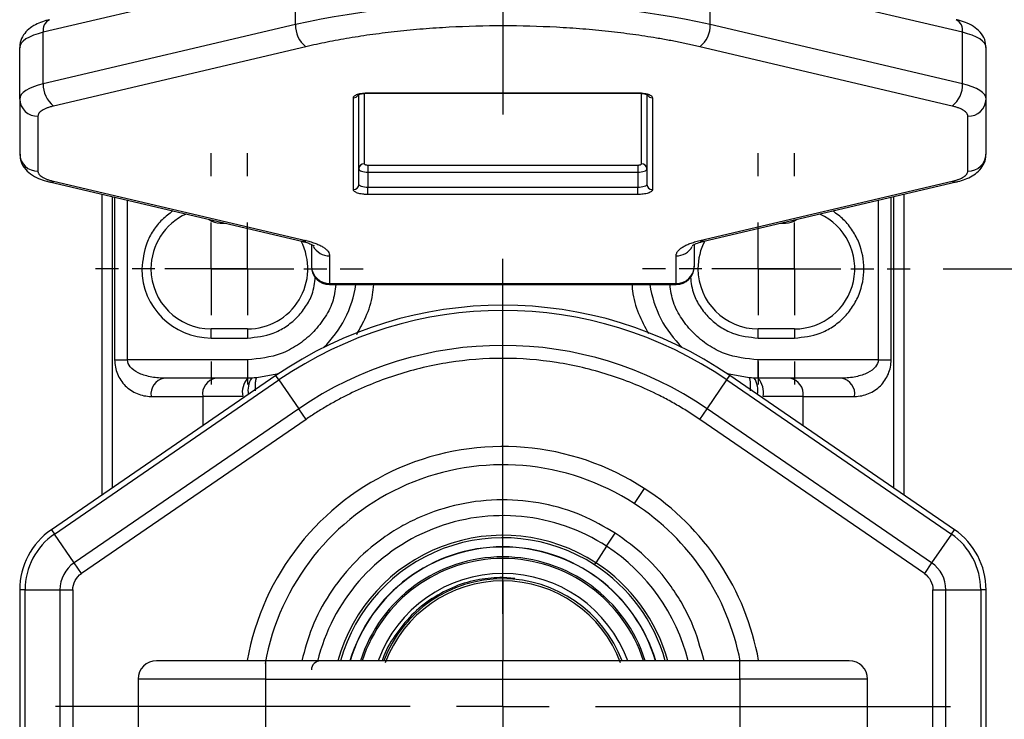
# Model space of a CAD drawing. Header units: millimetres. Extents: x 25 to 1092, y 25 to 838.
# Tile 53 of 60: x 875 to 947, y 366 to 417. Entities that reach past the tile are written whole.
import ezdxf

# ---------------------------------------------------------------- set-up
doc = ezdxf.new("R2010")
doc.units = ezdxf.units.MM
doc.header["$LTSCALE"] = 4
doc.linetypes.add('SLD-Center', pattern=[19.05, 15.24, -1.27, 1.27, -1.27])
doc.linetypes.add('SLD-Solid', pattern=[0])
doc.layers.add('CENTER', color=40, linetype='SLD-Center')
doc.layers.add('DIMENSIONS', color=140, linetype='SLD-Solid', lineweight=25)
doc.styles.add('SLDTEXTSTYLE0', font='VERDANA.TTF')
doc.dimstyles.new('SLDDIMSTYLE2', dxfattribs={"dimtxt": 8.632031, "dimasz": 13.208, "dimexe": 0, "dimexo": 0.0625, "dimgap": 2.158008, "dimtad": 0, "dimtih": 1, "dimtoh": 1, "dimlfac": 0.75, "dimrnd": 1e-09, "dimzin": 4, "dimdsep": 46, "dimtxsty": 'SLDTEXTSTYLE0', "dimsah": 1, "dimcen": 0.09, "dimadec": 0, "dimazin": 1, "dimtfac": 1, "dimtofl": 0, "dimtmove": 0, "dimatfit": 3, "dimfxl": 0, "dimfrac": 2, "dimtolj": 1, "dimtzin": 12, "dimarcsym": 0})

# ---------------------------------------------------------------- blocks, each defined once
blk = doc.blocks.new('_D_8')
at = {"layer": 'DIMENSIONS'}
for p, q in [((931.165, 541.915), (1052.974, 541.915)), ((1040.274, 541.915), (1040.274, 448.211)), ((1027.449, 432.56), (1024.55, 432.56)), ((1024.55, 432.56), (1024.55, 418.84)), ((1053.1, 432.56), (1055.999, 432.56)), ((1055.999, 432.56), (1055.999, 418.84)), ((1024.55, 418.84), (1027.449, 418.84)), ((1055.999, 418.84), (1053.1, 418.84)), ((1040.274, 367.249), (1040.274, 416.908)), ((948.552, 367.249), (1052.974, 367.249))]:
    blk.add_line(p, q, dxfattribs=at)
for points in [[(1040.274, 541.915), (1038.242, 528.707), (1042.306, 528.707)], [(1040.274, 367.249), (1042.306, 380.457), (1038.242, 380.457)]]:
    blk.add_solid(points, dxfattribs=at)
at = {"layer": 'DIMENSIONS', "char_height": 8.4667, "attachment_point": 1, "style": 'SLDTEXTSTYLE0'}
for s, insert in [('131.0', (1023.858, 445.246)), ('5.16', (1027.449, 429.594))]:
    blk.add_mtext(s, dxfattribs=dict(at, insert=insert))
blk = doc.blocks.new('_D_9')
at = {"layer": 'DIMENSIONS'}
for p, q in [((931.165, 541.915), (1026.631, 541.915)), ((1013.931, 541.915), (1013.931, 481.422)), ((1001.106, 465.771), (998.207, 465.771)), ((998.207, 465.771), (998.207, 452.051)), ((1026.757, 465.771), (1029.656, 465.771)), ((1029.656, 465.771), (1029.656, 452.051)), ((998.207, 452.051), (1001.106, 452.051)), ((1029.656, 452.051), (1026.757, 452.051)), ((1013.931, 399.249), (1013.931, 450.119)), ((942.952, 399.249), (1026.631, 399.249))]:
    blk.add_line(p, q, dxfattribs=at)
for points in [[(1013.931, 541.915), (1011.899, 528.707), (1015.963, 528.707)], [(1013.931, 399.249), (1015.963, 412.457), (1011.899, 412.457)]]:
    blk.add_solid(points, dxfattribs=at)
at = {"layer": 'DIMENSIONS', "char_height": 8.4667, "attachment_point": 1, "style": 'SLDTEXTSTYLE0'}
for s, insert in [('107.0', (997.516, 478.457)), ('4.21', (1001.106, 462.805))]:
    blk.add_mtext(s, dxfattribs=dict(at, insert=insert))
blk = doc.blocks.new('_D_10')
at = {"layer": 'DIMENSIONS'}
for p, q in [((931.165, 541.915), (1081.478, 541.915)), ((1068.778, 541.915), (1068.778, 410.552)), ((1055.953, 394.901), (1053.054, 394.901)), ((1053.054, 394.901), (1053.054, 381.182)), ((1081.604, 394.901), (1084.503, 394.901)), ((1084.503, 394.901), (1084.503, 381.182)), ((1053.054, 381.182), (1055.953, 381.182)), ((1084.503, 381.182), (1081.604, 381.182)), ((1068.778, 323.296), (1068.778, 379.249)), ((928.499, 323.296), (1081.478, 323.296))]:
    blk.add_line(p, q, dxfattribs=at)
for points in [[(1068.778, 541.915), (1066.746, 528.707), (1070.81, 528.707)], [(1068.778, 323.296), (1070.81, 336.504), (1066.746, 336.504)]]:
    blk.add_solid(points, dxfattribs=at)
at = {"layer": 'DIMENSIONS', "char_height": 8.4667, "attachment_point": 1, "style": 'SLDTEXTSTYLE0'}
for s, insert in [('164.0', (1052.363, 407.587)), ('6.46', (1055.953, 391.935))]:
    blk.add_mtext(s, dxfattribs=dict(at, insert=insert))
blk = doc.blocks.new('SW_CENTERMARKSYMBOL_4')
at = {"layer": 'CENTER', "color": 0}
for p, q in [((0, 6.773), (0, 8.453)), ((0, 0), (0, 3.387)), ((-6.773, 0), (-8.453, 0)), ((0, 0), (-3.387, 0)), ((0, 0), (0, -3.387)), ((0, 0), (3.387, 0)), ((6.773, 0), (8.453, 0)), ((0, -6.773), (0, -8.453))]:
    blk.add_line(p, q, dxfattribs=at)
blk = doc.blocks.new('SW_CENTERMARKSYMBOL_5')
at = {"layer": 'CENTER', "color": 0}
for p, q in [((0, 6.773), (0, 8.453)), ((0, 0), (0, 3.387)), ((-6.773, 0), (-8.453, 0)), ((0, 0), (-3.387, 0)), ((0, 0), (0, -3.387)), ((0, 0), (3.387, 0)), ((6.773, 0), (8.453, 0)), ((0, -6.773), (0, -8.453))]:
    blk.add_line(p, q, dxfattribs=at)
blk = doc.blocks.new('SW_CENTERMARKSYMBOL_6')
at = {"layer": 'CENTER', "color": 0}
for p, q in [((0, 6.773), (0, 8.453)), ((0, 0), (0, 3.387)), ((-6.773, 0), (-8.453, 0)), ((0, 0), (-3.387, 0)), ((0, 0), (0, -3.387)), ((0, 0), (3.387, 0)), ((6.773, 0), (8.453, 0)), ((0, -6.773), (0, -8.453))]:
    blk.add_line(p, q, dxfattribs=at)
blk = doc.blocks.new('SW_CENTERMARKSYMBOL_7')
at = {"layer": 'CENTER', "color": 0}
for p, q in [((0, 6.773), (0, 8.453)), ((0, 0), (0, 3.387)), ((-6.773, 0), (-8.453, 0)), ((0, 0), (-3.387, 0)), ((0, 0), (0, -3.387)), ((0, 0), (3.387, 0)), ((6.773, 0), (8.453, 0)), ((0, -6.773), (0, -8.453))]:
    blk.add_line(p, q, dxfattribs=at)
blk = doc.blocks.new('SW_CENTERMARKSYMBOL_12')
at = {"layer": 'CENTER', "color": 0}
for p, q in [((0, 6.773), (0, 32.72)), ((0, 0), (0, 3.387)), ((-6.773, 0), (-32.72, 0)), ((0, 0), (-3.387, 0)), ((0, 0), (0, -3.387)), ((0, 0), (3.387, 0)), ((6.773, 0), (32.72, 0)), ((0, -6.773), (0, -32.72))]:
    blk.add_line(p, q, dxfattribs=at)
blk = doc.blocks.new('SW_CENTERMARKSYMBOL_13')
at = {"layer": 'CENTER', "color": 0}
for p, q in [((0, 6.773), (0, 32.72)), ((0, 0), (0, 3.387)), ((-6.773, 0), (-32.72, 0)), ((0, 0), (-3.387, 0)), ((0, 0), (0, -3.387)), ((0, 0), (3.387, 0)), ((6.773, 0), (32.72, 0)), ((0, -6.773), (0, -32.72))]:
    blk.add_line(p, q, dxfattribs=at)

msp = doc.modelspace()

# ---------------------------------------------------------------- linework, layer by layer
for p, q in [((895.594, 420.864), (877.145, 416.531)), ((895.594, 417.103), (895.594, 420.864)), ((925.91, 417.103), (925.91, 420.864)), ((944.359, 416.531), (925.91, 420.864)), ((895.594, 417.103), (877.145, 412.769)), ((944.359, 412.769), (925.91, 417.103)), ((877.145, 412.769), (877.145, 416.531)), ((944.359, 412.769), (944.359, 416.531)), ((896.352, 415.476), (877.903, 411.143)), ((943.601, 411.143), (925.153, 415.476)), ((875.419, 411.651), (875.419, 415.413)), ((946.085, 411.651), (946.085, 415.413)), ((900.219, 405.413), (900.219, 411.982)), ((900.619, 412.068), (900.619, 406.917)), ((900.885, 412.107), (920.619, 412.107)), ((900.885, 412.107), (900.885, 412.083)), ((900.885, 412.083), (920.619, 412.083)), ((920.619, 412.107), (920.619, 412.083)), ((920.885, 406.917), (920.885, 412.068)), ((921.285, 411.983), (921.285, 405.413)), ((875.419, 411.651), (875.419, 407.638)), ((899.819, 405.036), (899.819, 411.745)), ((921.685, 411.745), (921.685, 405.036)), ((946.085, 407.638), (946.085, 411.651)), ((876.752, 410.397), (876.752, 406.384)), ((944.752, 406.384), (944.752, 410.397)), ((900.885, 406.827), (920.619, 406.827)), ((900.885, 406.827), (900.885, 406.314)), ((920.619, 406.827), (920.619, 406.314)), ((900.885, 406.314), (900.885, 405.186)), ((900.885, 406.314), (920.619, 406.314)), ((920.619, 406.314), (920.619, 405.186)), ((877.598, 405.594), (896.047, 401.261)), ((877.903, 405.638), (896.352, 401.305)), ((925.153, 401.305), (943.601, 405.638)), ((925.457, 401.261), (943.906, 405.594)), ((881.419, 404.697), (881.419, 382.698)), ((900.885, 404.674), (900.885, 405.186)), ((920.619, 405.186), (900.885, 405.186)), ((920.619, 404.674), (900.885, 404.674)), ((920.619, 404.674), (920.619, 405.186)), ((940.085, 382.698), (940.085, 404.697)), ((882.2, 383.234), (882.2, 404.513)), ((882.362, 404.475), (882.362, 392.582)), ((883.304, 392.582), (883.304, 404.254)), ((938.2, 404.254), (938.2, 392.582)), ((939.143, 392.582), (939.143, 404.475)), ((939.304, 404.513), (939.304, 383.234)), ((890.085, 402.661), (890.085, 402.582)), ((890.085, 402.582), (890.424, 402.582)), ((931.081, 402.582), (931.419, 402.582)), ((931.419, 402.582), (931.419, 402.661)), ((925.459, 401.262), (925.444, 401.258)), ((896.752, 401.028), (896.752, 399.426)), ((924.752, 399.426), (924.752, 401.03)), ((898.085, 400.185), (898.085, 398.172)), ((923.419, 398.172), (923.419, 400.185)), ((885.019, 399.249), (884.352, 399.249)), ((925.019, 399.249), (924.74, 399.249)), ((898.085, 398.172), (923.419, 398.172)), ((898.085, 398.093), (898.085, 398.172)), ((923.419, 398.093), (923.419, 398.172)), ((898.085, 398.093), (923.419, 398.093)), ((892.085, 394.849), (889.419, 394.849)), ((889.419, 394.182), (889.419, 394.849)), ((892.085, 394.849), (892.085, 394.182)), ((932.085, 394.849), (929.419, 394.849)), ((929.419, 394.182), (929.419, 394.849)), ((932.085, 394.849), (932.085, 394.182)), ((889.419, 394.182), (892.085, 394.182)), ((929.419, 394.182), (932.085, 394.182)), ((882.362, 392.582), (883.304, 392.582)), ((892.085, 392.582), (883.304, 392.582)), ((892.085, 392.582), (892.085, 391.249)), ((929.419, 391.249), (929.419, 392.582)), ((938.2, 392.582), (929.419, 392.582)), ((938.2, 392.582), (939.143, 392.582)), ((894.159, 391.437), (877.735, 380.171)), ((877.956, 379.849), (894.379, 391.115)), ((889.742, 391.249), (885.971, 391.249)), ((890.209, 391.249), (889.742, 391.249)), ((894.379, 391.115), (894.159, 391.437)), ((894.379, 391.115), (895.823, 389.011)), ((925.681, 389.011), (927.125, 391.115)), ((927.125, 391.115), (927.346, 391.437)), ((927.125, 391.115), (943.548, 379.849)), ((943.769, 380.171), (927.346, 391.437)), ((931.762, 391.249), (931.295, 391.249)), ((935.533, 391.249), (931.762, 391.249)), ((885.028, 389.915), (888.799, 389.915)), ((891.728, 389.915), (888.799, 389.915)), ((888.799, 389.915), (888.799, 387.761)), ((932.705, 389.915), (929.776, 389.915)), ((932.705, 389.915), (936.476, 389.915)), ((932.705, 387.761), (932.705, 389.915)), ((895.823, 389.011), (879.4, 377.744)), ((896.357, 388.233), (895.823, 389.011)), ((925.148, 388.233), (925.681, 389.011)), ((942.104, 377.744), (925.681, 389.011)), ((896.357, 388.233), (879.933, 376.967)), ((941.571, 376.967), (925.148, 388.233)), ((921.087, 383.192), (920.361, 382.073)), ((877.735, 380.171), (877.956, 379.849)), ((943.548, 379.849), (943.769, 380.171)), ((879.4, 377.744), (877.956, 379.849)), ((918.339, 378.953), (918.967, 379.922)), ((943.548, 379.849), (942.104, 377.744)), ((910.752, 378.899), (910.752, 378.915)), ((910.752, 378.182), (910.752, 378.899)), ((918.339, 378.953), (917.558, 377.748)), ((910.752, 378.065), (910.752, 378.182)), ((910.752, 376.966), (910.752, 378.065)), ((879.933, 376.967), (879.4, 377.744)), ((917.46, 377.598), (917.558, 377.748)), ((942.104, 377.744), (941.571, 376.967)), ((910.752, 376.683), (910.752, 376.966)), ((911.617, 376.604), (910.752, 376.683)), ((910.752, 376.426), (910.752, 370.582)), ((875.419, 375.773), (875.419, 358.724)), ((875.809, 375.773), (875.419, 375.773)), ((875.809, 358.724), (875.809, 375.773)), ((875.809, 375.773), (878.362, 375.773)), ((878.362, 375.773), (878.362, 358.724)), ((878.362, 375.773), (879.304, 375.773)), ((879.304, 375.773), (879.304, 358.724)), ((942.2, 358.724), (942.2, 375.773)), ((942.2, 375.773), (943.143, 375.773)), ((943.143, 358.724), (943.143, 375.773)), ((943.143, 375.773), (945.695, 375.773)), ((945.695, 375.773), (945.695, 358.724)), ((946.085, 375.773), (945.695, 375.773)), ((946.085, 358.724), (946.085, 375.773)), ((893.419, 369.249), (893.419, 370.582)), ((928.085, 370.582), (893.419, 370.582)), ((928.085, 369.249), (928.085, 370.582)), ((893.419, 369.249), (884.085, 369.249)), ((884.085, 369.249), (884.085, 365.249)), ((893.419, 369.249), (928.085, 369.249)), ((893.419, 365.249), (893.419, 369.249)), ((937.419, 369.249), (928.085, 369.249)), ((928.085, 369.249), (928.085, 365.249)), ((937.419, 365.249), (937.419, 369.249))]:
    msp.add_line(p, q)
at = {"flags": 128}
for points in [[(877.145, 416.531), (876.765, 416.43), (876.424, 416.314), (876.126, 416.185), (875.877, 416.044), (875.678, 415.894), (875.535, 415.738), (875.448, 415.576), (875.419, 415.413)], [(946.085, 415.413), (946.056, 415.576), (945.969, 415.738), (945.826, 415.894), (945.628, 416.044), (945.378, 416.185), (945.08, 416.314), (944.739, 416.43), (944.359, 416.531)], [(877.145, 412.769), (876.765, 412.668), (876.424, 412.552), (876.126, 412.423), (875.877, 412.282), (875.678, 412.133), (875.535, 411.976), (875.448, 411.815), (875.419, 411.651)], [(946.085, 411.651), (946.056, 411.815), (945.969, 411.976), (945.826, 412.133), (945.628, 412.282), (945.378, 412.423), (945.08, 412.552), (944.739, 412.668), (944.359, 412.769)], [(900.219, 406.541), (900.232, 406.497), (900.27, 406.454), (900.331, 406.415), (900.414, 406.381), (900.515, 406.353), (900.63, 406.332), (900.755, 406.319), (900.885, 406.314)], [(920.619, 406.314), (920.749, 406.319), (920.874, 406.332), (920.989, 406.353), (921.09, 406.381), (921.173, 406.415), (921.235, 406.454), (921.273, 406.497), (921.285, 406.541)], [(900.885, 405.186), (900.755, 405.19), (900.63, 405.203), (900.515, 405.224), (900.414, 405.252), (900.331, 405.287), (900.27, 405.326), (900.232, 405.368), (900.219, 405.413)], [(921.285, 405.413), (921.273, 405.368), (921.235, 405.326), (921.173, 405.287), (921.09, 405.252), (920.989, 405.224), (920.874, 405.203), (920.749, 405.19), (920.619, 405.186)], [(896.358, 401.304), (896.357, 401.304), (896.357, 401.304), (896.356, 401.304), (896.355, 401.304), (896.354, 401.305), (896.353, 401.305), (896.352, 401.305), (896.352, 401.305)], [(925.153, 401.305), (925.152, 401.305), (925.151, 401.305), (925.15, 401.305), (925.149, 401.304), (925.148, 401.304), (925.148, 401.304), (925.147, 401.304), (925.146, 401.304)], [(894.372, 391.582), (894.214, 391.537), (892.752, 391.276)], [(928.752, 391.276), (927.29, 391.537), (927.133, 391.582)]]:
    msp.add_lwpolyline(points, dxfattribs=at)
for centre, radius, start, end in [((910.752, 347.712), 71.027, 77.67731, 102.32269), ((878.002, 416.685), 0.871, 117.66297, 190.15249), ((897.488, 416.995), 1.897, 176.75593, 233.20435), ((924.016, 416.995), 1.897, 306.79565, 3.24407), ((943.502, 416.685), 0.871, 349.84751, 62.33703), ((879.039, 412.662), 1.897, 176.75593, 233.20435), ((942.465, 412.662), 1.897, 306.79565, 3.24407), ((899.824, 412.148), 0.403, 269.24188, 329.25865), ((921.68, 412.147), 0.403, 209.9411, 270.77186), ((876.714, 411.692), 1.295, 181.8119, 271.70396), ((944.791, 411.692), 1.295, 268.29604, 358.1881), ((876.714, 407.679), 1.295, 181.8119, 271.70396), ((944.791, 407.679), 1.295, 268.29604, 358.1881), ((900.607, 406.529), 0.389, 88.29604, 178.1881), ((920.897, 406.529), 0.389, 1.8119, 91.70396), ((877.692, 406.023), 0.439, 258.22266, 298.78584), ((899.83, 405.425), 0.389, 268.29604, 358.1881), ((921.674, 405.425), 0.389, 181.8119, 271.70396), ((943.813, 406.023), 0.439, 241.21114, 281.84616), ((889.419, 399.249), 4.4, 114.62236, 180), ((932.085, 399.249), 4.4, 270, 65.37764), ((890.085, 403.915), 1.333, 233.06072, 270), ((931.419, 403.915), 1.333, 270, 306.93928), ((892.085, 399.249), 4.4, 270, 27.41031), ((896.14, 401.689), 0.438, 257.64458, 298.81096), ((896.147, 401.688), 0.439, 258.23172, 298.80381), ((929.419, 399.249), 4.4, 152.58969, 180), ((925.357, 401.689), 0.439, 241.21526, 281.3374), ((925.364, 401.689), 0.438, 241.18903, 282.35543), ((898.067, 401.524), 1.34, 208.04517, 270.80451), ((923.437, 401.526), 1.342, 269.22187, 330.42367), ((889.419, 399.249), 4.4, 180, 270), ((898.085, 399.426), 1.333, 180, 270), ((898.047, 399.467), 1.295, 181.8119, 271.70396), ((923.419, 399.426), 1.333, 270, 0), ((923.457, 399.467), 1.295, 268.29604, 358.1881), ((929.419, 399.249), 4.4, 180, 270), ((892.085, 399.249), 8, 313.90745, 351.69347), ((929.419, 399.249), 8, 188.30653, 226.09255), ((910.752, 367.249), 29.333, 55.54991, 124.45009), ((910.752, 367.249), 28.943, 55.54991, 124.45009), ((910.752, 367.249), 26.391, 55.54991, 124.45009), ((886.207, 390.082), 1.19, 101.42175, 188.04947), ((889.978, 390.082), 1.19, 101.42175, 188.04947), ((893.241, 390.225), 1.544, 138.45819, 191.56129), ((893.832, 390.349), 1.721, 148.30266, 189.9848), ((927.672, 390.349), 1.721, 350.0152, 31.69734), ((928.263, 390.225), 1.544, 348.43871, 41.54181), ((931.526, 390.082), 1.19, 351.95053, 78.57825), ((935.297, 390.082), 1.19, 351.95053, 78.57825), ((910.752, 367.249), 19, 57.04914, 169.81554), ((910.752, 367.249), 17.667, 57.04914, 169.76578), ((910.752, 367.249), 19, 10.15204, 57.04914), ((910.752, 367.249), 17.667, 10.76362, 57.04914), ((910.752, 367.249), 13.948, 57.04914, 166.33199), ((880.752, 375.773), 5.333, 124.45009, 180), ((940.752, 375.773), 5.333, 0, 55.54991), ((880.752, 375.773), 4.943, 124.45009, 180), ((910.752, 367.249), 12.512, 57.04914, 164.54915), ((910.752, 367.249), 12.333, 57.04914, 164.31965), ((940.752, 375.773), 4.943, 0, 55.54991), ((910.752, 367.249), 11.667, 90, 163.39845), ((910.752, 367.249), 11.651, 90, 163.37485), ((910.752, 367.249), 11.667, 16.60155, 90), ((910.752, 367.249), 11.651, 16.62515, 90), ((910.752, 367.249), 13.948, 13.82608, 57.04914), ((910.752, 367.249), 10.933, 90, 162.24917), ((910.752, 367.249), 10.816, 90, 162.05039), ((910.752, 367.249), 10.933, 17.75083, 90), ((910.752, 367.249), 10.816, 17.94961, 90), ((880.752, 375.773), 2.391, 124.45009, 180), ((910.752, 367.249), 12.333, 15.68035, 57.04914), ((910.752, 367.249), 12.512, 15.45085, 57.04914), ((940.752, 375.773), 2.391, 0, 55.54991), ((910.752, 367.249), 9.717, 90, 159.93806), ((910.752, 367.249), 9.333, 90, 159.07517), ((910.752, 367.249), 9.717, 20.06194, 90), ((910.752, 367.249), 9.333, 20.92483, 90), ((910.752, 367.249), 9.177, 90, 159.6333), ((910.752, 367.249), 9.177, 20.3667, 90), ((885.419, 369.249), 1.333, 90, 180), ((897.419, 369.915), 0.667, 90, 180), ((936.085, 369.249), 1.333, 0, 90)]:
    msp.add_arc(centre, radius, start, end)
for points, knots in [([(877.603, 417.453), (877.561, 417.444), (877.325, 417.397), (876.931, 417.263), (876.424, 417.032), (875.964, 416.699), (875.605, 416.231), (875.41, 415.768), (875.44, 415.491), (875.448, 415.418)], [0, 0, 0, 0, 0.0368963, 0.204895, 0.3853281, 0.5756915, 0.755786, 0.9355218, 1, 1, 1, 1]), ([(925.153, 415.476), (925.008, 415.509), (924.719, 415.576), (924.277, 415.673), (923.831, 415.767), (923.378, 415.857), (922.921, 415.945), (922.458, 416.029), (921.58, 416.18), (920.262, 416.381), (918.458, 416.603), (916.595, 416.779), (914.031, 416.95), (910.752, 417.037), (907.474, 416.95), (904.91, 416.779), (903.046, 416.603), (901.242, 416.381), (899.805, 416.162), (898.697, 415.967), (897.897, 415.814), (897.113, 415.651), (896.606, 415.534), (896.352, 415.476)], [0, 0, 0, 0, 0.017161, 0.034305, 0.051439, 0.06857, 0.085705, 0.102853, 0.120019, 0.182108, 0.244219, 0.307793, 0.37139, 0.500002, 0.628614, 0.692188, 0.755785, 0.817874, 0.879985, 0.910004, 0.939987, 0.969972, 1, 1, 1, 1]), ([(946.056, 415.418), (946.056, 415.561), (946.057, 415.924), (945.763, 416.454), (945.299, 416.903), (944.747, 417.197), (944.271, 417.37), (943.98, 417.434), (943.9, 417.452)], [0, 0, 0, 0, 0.124932, 0.317574, 0.524195, 0.742634, 0.92949, 1, 1, 1, 1]), ([(899.819, 411.745), (899.82, 411.756), (899.821, 411.779), (899.836, 411.813), (899.859, 411.846), (899.905, 411.891), (899.987, 411.945), (900.126, 412.003), (900.295, 412.05), (900.485, 412.083), (900.684, 412.104), (900.818, 412.106), (900.885, 412.107)], [0, 0, 0, 0, 0.060243, 0.119999, 0.179808, 0.240207, 0.369955, 0.500129, 0.629877, 0.760052, 0.879922, 1, 1, 1, 1]), ([(900.157, 411.953), (900.156, 411.952), (900.151, 411.948), (900.188, 411.973), (900.276, 412.006), (900.406, 412.04), (900.567, 412.066), (900.731, 412.081), (900.844, 412.083), (900.885, 412.083)], [0, 0, 0, 0, 0.0299512, 0.1819236, 0.3570919, 0.5199991, 0.6809303, 0.881202, 1, 1, 1, 1]), ([(920.619, 412.107), (920.652, 412.107), (920.719, 412.106), (920.819, 412.101), (920.917, 412.093), (921.049, 412.078), (921.209, 412.05), (921.378, 412.003), (921.517, 411.945), (921.614, 411.881), (921.675, 411.813), (921.682, 411.767), (921.685, 411.745)], [0, 0, 0, 0, 0.060243, 0.119999, 0.179808, 0.240207, 0.369955, 0.500129, 0.629877, 0.760052, 0.879922, 1, 1, 1, 1]), ([(920.619, 412.083), (920.726, 412.08), (920.874, 412.075), (921.058, 412.047), (921.18, 412.02), (921.281, 411.987), (921.341, 411.958), (921.347, 411.953), (921.35, 411.95)], [0, 0, 0, 0, 0.301758, 0.413891, 0.583459, 0.73805, 0.878777, 1, 1, 1, 1]), ([(877.903, 411.143), (877.86, 411.132), (877.774, 411.111), (877.652, 411.077), (877.536, 411.04), (877.389, 410.987), (877.221, 410.914), (877.052, 410.819), (876.917, 410.717), (876.822, 410.612), (876.763, 410.505), (876.756, 410.433), (876.752, 410.397)], [0, 0, 0, 0, 0.061656, 0.123126, 0.18463, 0.246385, 0.373086, 0.500054, 0.626754, 0.753722, 0.876795, 1, 1, 1, 1]), ([(944.752, 410.397), (944.751, 410.415), (944.749, 410.451), (944.735, 410.504), (944.711, 410.558), (944.667, 410.629), (944.587, 410.717), (944.453, 410.819), (944.284, 410.914), (944.082, 411.001), (943.856, 411.078), (943.686, 411.121), (943.601, 411.143)], [0, 0, 0, 0, 0.061656, 0.123126, 0.18463, 0.246385, 0.373086, 0.500054, 0.626754, 0.753722, 0.876795, 1, 1, 1, 1]), ([(875.449, 407.632), (875.448, 407.49), (875.447, 407.126), (875.741, 406.597), (876.205, 406.148), (876.758, 405.854), (877.233, 405.68), (877.524, 405.616), (877.604, 405.599)], [0, 0, 0, 0, 0.124937, 0.317587, 0.524217, 0.742665, 0.929529, 1, 1, 1, 1]), ([(943.901, 405.598), (943.944, 405.606), (944.179, 405.654), (944.573, 405.788), (945.08, 406.019), (945.54, 406.351), (945.899, 406.82), (946.094, 407.283), (946.064, 407.559), (946.056, 407.632)], [0, 0, 0, 0, 0.036807, 0.204821, 0.385271, 0.575652, 0.755763, 0.935516, 1, 1, 1, 1]), ([(900.619, 406.917), (900.62, 406.911), (900.621, 406.899), (900.637, 406.882), (900.662, 406.867), (900.706, 406.848), (900.78, 406.83), (900.85, 406.828), (900.885, 406.827)], [0, 0, 0, 0, 0.1272, 0.249746, 0.3727, 0.501075, 0.749743, 1, 1, 1, 1]), ([(920.619, 406.827), (920.637, 406.827), (920.671, 406.828), (920.721, 406.833), (920.768, 406.841), (920.821, 406.856), (920.875, 406.881), (920.882, 406.905), (920.885, 406.917)], [0, 0, 0, 0, 0.1272, 0.249746, 0.3727, 0.501075, 0.749743, 1, 1, 1, 1]), ([(876.752, 406.384), (876.753, 406.366), (876.755, 406.33), (876.769, 406.277), (876.793, 406.223), (876.837, 406.152), (876.917, 406.064), (877.051, 405.962), (877.221, 405.867), (877.422, 405.78), (877.648, 405.703), (877.818, 405.66), (877.903, 405.638)], [0, 0, 0, 0, 0.061656, 0.1231264, 0.1846299, 0.2463852, 0.3730858, 0.5000535, 0.6267542, 0.7537219, 0.8767948, 1, 1, 1, 1]), ([(943.601, 405.638), (943.644, 405.649), (943.73, 405.67), (943.852, 405.704), (943.968, 405.741), (944.115, 405.794), (944.283, 405.867), (944.453, 405.962), (944.587, 406.064), (944.682, 406.169), (944.741, 406.276), (944.748, 406.348), (944.752, 406.384)], [0, 0, 0, 0, 0.061656, 0.123126, 0.18463, 0.246385, 0.373086, 0.500054, 0.626754, 0.753722, 0.876795, 1, 1, 1, 1]), ([(900.885, 404.674), (900.852, 404.674), (900.785, 404.675), (900.685, 404.68), (900.588, 404.688), (900.456, 404.703), (900.296, 404.731), (900.126, 404.778), (899.987, 404.836), (899.89, 404.9), (899.829, 404.968), (899.822, 405.014), (899.819, 405.036)], [0, 0, 0, 0, 0.060243, 0.119999, 0.179808, 0.240207, 0.369955, 0.500129, 0.629877, 0.760052, 0.879922, 1, 1, 1, 1]), ([(921.685, 405.036), (921.685, 405.025), (921.683, 405.002), (921.668, 404.968), (921.645, 404.935), (921.599, 404.89), (921.517, 404.836), (921.378, 404.778), (921.209, 404.731), (921.019, 404.698), (920.82, 404.677), (920.686, 404.675), (920.619, 404.674)], [0, 0, 0, 0, 0.060243, 0.119999, 0.179808, 0.240207, 0.369955, 0.500129, 0.629877, 0.760052, 0.879922, 1, 1, 1, 1]), ([(886.627, 403.474), (886.353, 403.27), (885.799, 402.859), (885.157, 402.044), (884.523, 400.867), (884.419, 399.886), (884.352, 399.249)], [0, 0, 0, 0, 0.204456, 0.413906, 0.619003, 1, 1, 1, 1]), ([(932.085, 394.182), (932.723, 394.25), (933.703, 394.354), (934.883, 394.986), (935.694, 395.639), (936.352, 396.451), (936.964, 397.631), (937.274, 399.248), (936.965, 400.867), (936.35, 402.044), (935.705, 402.859), (935.151, 403.27), (934.877, 403.474)], [0, 0, 0, 0, 0.147041, 0.226196, 0.307031, 0.387866, 0.46702, 0.614062, 0.761103, 0.840258, 0.921093, 1, 1, 1, 1]), ([(896.045, 401.257), (896.136, 401.236), (896.373, 401.182), (896.658, 401.077), (896.867, 400.982), (896.946, 400.917), (896.932, 400.932), (896.93, 400.934)], [0, 0, 0, 0, 0.174115, 0.454321, 0.718675, 0.965911, 1, 1, 1, 1]), ([(896.358, 401.304), (896.423, 401.288), (896.552, 401.257), (896.734, 401.205), (896.908, 401.149), (897.13, 401.07), (897.382, 400.961), (897.636, 400.818), (897.838, 400.666), (897.98, 400.508), (898.069, 400.347), (898.08, 400.239), (898.085, 400.185)], [0, 0, 0, 0, 0.061672, 0.123147, 0.184645, 0.246383, 0.37313, 0.500054, 0.6268, 0.753725, 0.876818, 1, 1, 1, 1]), ([(923.419, 400.185), (923.42, 400.212), (923.423, 400.266), (923.445, 400.346), (923.48, 400.426), (923.547, 400.533), (923.666, 400.666), (923.868, 400.818), (924.122, 400.961), (924.424, 401.091), (924.763, 401.207), (925.018, 401.272), (925.146, 401.304)], [0, 0, 0, 0, 0.061672, 0.123147, 0.184645, 0.246383, 0.37313, 0.500054, 0.6268, 0.753725, 0.876818, 1, 1, 1, 1]), ([(924.583, 400.939), (924.585, 400.941), (924.59, 400.947), (924.798, 401.062), (925.101, 401.176), (925.379, 401.238), (925.461, 401.256)], [0, 0, 0, 0, 0.188654, 0.47405, 0.843687, 1, 1, 1, 1]), ([(892.085, 394.182), (892.723, 394.25), (893.703, 394.354), (894.883, 394.986), (895.696, 395.639), (896.345, 396.452), (896.896, 397.444), (896.987, 398.215), (897.037, 398.645)], [0, 0, 0, 0, 0.2595829, 0.399321, 0.5420244, 0.6847279, 0.8244659, 1, 1, 1, 1]), ([(924.469, 398.636), (924.519, 398.209), (924.609, 397.441), (925.159, 396.452), (925.809, 395.639), (926.622, 394.986), (927.801, 394.354), (928.781, 394.25), (929.419, 394.182)], [0, 0, 0, 0, 0.174523, 0.314433, 0.457311, 0.600189, 0.740099, 1, 1, 1, 1]), ([(898.532, 398.093), (898.477, 397.652), (898.366, 396.761), (897.687, 395.57), (896.836, 394.499), (895.766, 393.639), (894.214, 392.808), (892.924, 392.671), (892.085, 392.582)], [0, 0, 0, 0, 0.142782, 0.288071, 0.436443, 0.584816, 0.730105, 1, 1, 1, 1]), ([(900.062, 394.444), (900.299, 394.868), (900.81, 395.779), (901.208, 397.033), (901.288, 397.841), (901.313, 398.093)], [0, 0, 0, 0, 0.374238, 0.804794, 1, 1, 1, 1]), ([(920.187, 398.093), (920.198, 397.937), (920.25, 397.212), (920.618, 395.977), (921.138, 394.994), (921.39, 394.516)], [0, 0, 0, 0, 0.122819, 0.57353, 1, 1, 1, 1]), ([(929.419, 392.582), (928.58, 392.671), (927.29, 392.808), (925.738, 393.639), (924.668, 394.499), (923.817, 395.57), (923.138, 396.761), (923.027, 397.652), (922.973, 398.093)], [0, 0, 0, 0, 0.269895, 0.415184, 0.563557, 0.711929, 0.857218, 1, 1, 1, 1]), ([(882.362, 392.582), (882.362, 392.233), (882.431, 391.884), (882.698, 391.239), (882.896, 390.943), (883.389, 390.449), (883.685, 390.252), (884.33, 389.985), (884.679, 389.915), (885.028, 389.915)], [0, 0, 0, 0, 0.25, 0.25, 0.5, 0.5, 0.75, 0.75, 1, 1, 1, 1]), ([(885.971, 391.249), (885.622, 391.249), (885.273, 391.283), (884.628, 391.417), (884.332, 391.516), (883.839, 391.763), (883.641, 391.91), (883.374, 392.233), (883.304, 392.407), (883.304, 392.582)], [0, 0, 0, 0, 0.25, 0.25, 0.5, 0.5, 0.75, 0.75, 1, 1, 1, 1]), ([(925.148, 388.233), (925.003, 388.331), (924.713, 388.528), (924.271, 388.811), (923.824, 389.085), (923.371, 389.349), (922.913, 389.605), (922.449, 389.851), (921.571, 390.294), (920.253, 390.882), (918.45, 391.529), (916.588, 392.044), (914.027, 392.544), (910.752, 392.798), (907.478, 392.544), (904.917, 392.044), (903.055, 391.53), (901.251, 390.882), (899.813, 390.24), (898.705, 389.671), (897.905, 389.221), (897.119, 388.745), (896.611, 388.404), (896.357, 388.233)], [0, 0, 0, 0, 0.017169, 0.034321, 0.051462, 0.068601, 0.085745, 0.1029, 0.120074, 0.182168, 0.244285, 0.307846, 0.371431, 0.500002, 0.628573, 0.692135, 0.75572, 0.817813, 0.87993, 0.909963, 0.939959, 0.969959, 1, 1, 1, 1]), ([(938.2, 392.582), (938.2, 392.407), (938.13, 392.233), (937.863, 391.91), (937.666, 391.763), (937.172, 391.516), (936.876, 391.417), (936.231, 391.283), (935.882, 391.249), (935.533, 391.249)], [0, 0, 0, 0, 0.25, 0.25, 0.5, 0.5, 0.75, 0.75, 1, 1, 1, 1]), ([(936.476, 389.915), (936.825, 389.915), (937.174, 389.985), (937.819, 390.252), (938.115, 390.449), (938.608, 390.943), (938.806, 391.239), (939.073, 391.884), (939.143, 392.233), (939.143, 392.582)], [0, 0, 0, 0, 0.25, 0.25, 0.5, 0.5, 0.75, 0.75, 1, 1, 1, 1]), ([(892.752, 391.276), (892.746, 391.275), (892.734, 391.271), (892.719, 391.252), (892.705, 391.226), (892.693, 391.193), (892.683, 391.157), (892.674, 391.119), (892.667, 391.081), (892.661, 391.044), (892.652, 390.976), (892.642, 390.867), (892.635, 390.699), (892.632, 390.516), (892.636, 390.385), (892.638, 390.321)], [0, 0, 0, 0, 0.076679, 0.148099, 0.214259, 0.27516, 0.3308, 0.38118, 0.426297, 0.466152, 0.500743, 0.630038, 0.756311, 0.879613, 1, 1, 1, 1]), ([(928.866, 390.321), (928.868, 390.364), (928.87, 390.451), (928.871, 390.576), (928.869, 390.696), (928.865, 390.81), (928.858, 390.915), (928.848, 391.009), (928.835, 391.099), (928.815, 391.184), (928.788, 391.257), (928.765, 391.27), (928.752, 391.276)], [0, 0, 0, 0, 0.079989, 0.161268, 0.243858, 0.327775, 0.413034, 0.499647, 0.584844, 0.696659, 0.835056, 1, 1, 1, 1]), ([(918.967, 379.922), (918.167, 380.382), (916.52, 381.329), (913.701, 382.155), (910.672, 382.458), (907.577, 382.124), (905.102, 381.321), (903.265, 380.395), (901.584, 379.321), (899.755, 377.735), (898.016, 375.507), (896.721, 373.122), (896.27, 371.406), (896.054, 370.582)], [0, 0, 0, 0, 0.095171, 0.196043, 0.301109, 0.408404, 0.5157, 0.568288, 0.6209, 0.721772, 0.816944, 0.912115, 1, 1, 1, 1]), ([(925.464, 370.582), (925.205, 371.524), (924.81, 372.959), (923.896, 374.736), (922.825, 376.414), (921.25, 378.264), (919.713, 379.38), (918.967, 379.922)], [0, 0, 0, 0, 0.250626, 0.381444, 0.512323, 0.763252, 1, 1, 1, 1]), ([(910.752, 376.683), (910.177, 376.652), (908.991, 376.589), (907.233, 376.064), (905.544, 375.193), (904.027, 373.969), (902.832, 372.451), (902.138, 371.286), (901.953, 370.628), (901.94, 370.582)], [0, 0, 0, 0, 0.151361, 0.311788, 0.478884, 0.649527, 0.820169, 0.987266, 1, 1, 1, 1]), ([(893.419, 370.582), (891.297, 370.582), (889.262, 370.582), (886.262, 370.582), (885.419, 370.582), (885.419, 370.582)], [0, 0, 0, 0, 0.5, 0.5, 1, 1, 1, 1]), ([(936.085, 370.582), (936.085, 370.582), (935.243, 370.582), (932.242, 370.582), (930.207, 370.582), (928.085, 370.582)], [0, 0, 0, 0, 0.5, 0.5, 1, 1, 1, 1])]:
    msp.add_open_spline(points, degree=3, knots=knots)
for points in [[(884.352, 399.249), (884.352, 396.452), (886.622, 394.182), (889.419, 394.182)], [(892.085, 391.249), (891.2, 391.249), (890.392, 391.249), (889.742, 391.249)], [(892.368, 391.254), (892.273, 391.25), (892.179, 391.249), (892.085, 391.249)], [(892.752, 391.276), (892.626, 391.266), (892.498, 391.258), (892.368, 391.254)], [(929.136, 391.254), (929.006, 391.258), (928.878, 391.266), (928.752, 391.276)], [(929.419, 391.249), (929.325, 391.249), (929.231, 391.25), (929.136, 391.254)], [(931.762, 391.249), (931.112, 391.249), (930.305, 391.249), (929.419, 391.249)], [(879.304, 375.773), (879.304, 376.25), (879.54, 376.697), (879.933, 376.967)], [(941.571, 376.967), (941.965, 376.697), (942.2, 376.25), (942.2, 375.773)]]:
    msp.add_open_spline(points, degree=3)

# ---------------------------------------------------------------- block references
at = {"layer": 'CENTER'}
for name, p in [('SW_CENTERMARKSYMBOL_12', (910.752, 443.249)), ('SW_CENTERMARKSYMBOL_4', (889.419, 399.249)), ('SW_CENTERMARKSYMBOL_5', (892.085, 399.249)), ('SW_CENTERMARKSYMBOL_6', (929.419, 399.249)), ('SW_CENTERMARKSYMBOL_7', (932.085, 399.249)), ('SW_CENTERMARKSYMBOL_13', (910.752, 367.249))]:
    msp.add_blockref(name, p, dxfattribs=at)

# ---------------------------------------------------------------- dimensions: what is measured, and where the dimension line sits
at = {"layer": 'DIMENSIONS'}
for base, p1, p2, picture, middle in [((1068.778, 541.915), (923.419, 323.296), (926.085, 541.915), '_D_10', (1068.778, 394.901)), ((1040.274, 367.249), (926.085, 541.915), (943.472, 367.249), '_D_8', (1040.274, 432.56)), ((1013.931, 399.249), (926.085, 541.915), (937.872, 399.249), '_D_9', (1013.931, 465.771))]:
    dim = msp.add_linear_dim(base=base, p1=p1, p2=p2, angle=90, dimstyle='SLDDIMSTYLE2', dxfattribs=at)
    dim.commit()
    dim.dimension.update_dxf_attribs({"geometry": picture, "text_midpoint": middle, "dimtype": 160})

doc.saveas('drawing.dxf')
